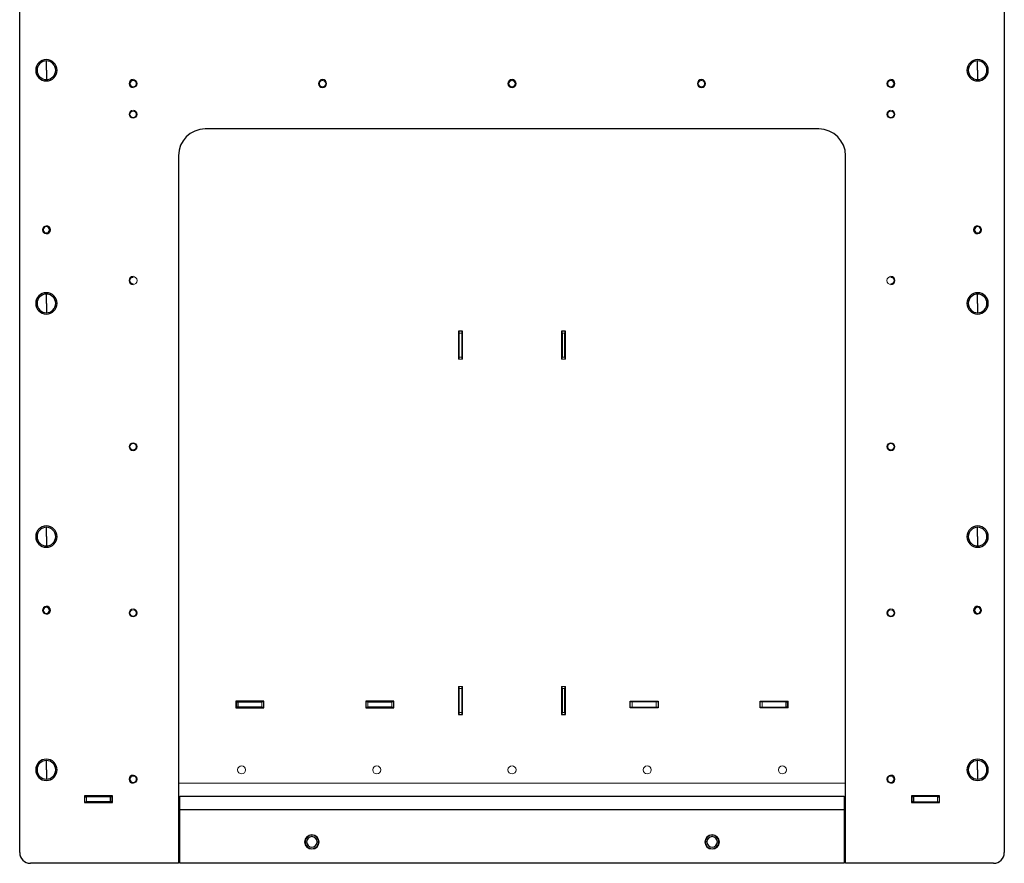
# Model space of a CAD drawing. Header units: millimetres. Extents: x 3 to 3643, y -1109 to 1171.
# Tile 12 of 13: x 2898 to 3636, y -540 to 92. Entities that reach past the tile are written whole.
import ezdxf

# ---------------------------------------------------------------- set-up
doc = ezdxf.new("R2010")
doc.units = ezdxf.units.MM

msp = doc.modelspace()

# ---------------------------------------------------------------- linework, layer by layer
at = {"color": 7, "linetype": 'Continuous', "lineweight": 25}
for p, q in [((2897.96, -531.91), (2897.96, 123.09)), ((3635.96, 123.09), (3635.96, -531.91)), ((2917.96, 54.09), (2917.96, 61.09)), ((3615.96, 54.09), (3615.96, 61.09)), ((2917.96, 54.09), (2917.96, 47.09)), ((3615.96, 54.09), (3615.96, 47.09)), ((3124.96, 46.48), (3124.96, 47.09)), ((3266.96, 46.48), (3266.96, 47.09)), ((3408.96, 46.48), (3408.96, 47.09)), ((3124.96, 41.71), (3124.96, 41.09)), ((3266.96, 41.71), (3266.96, 41.09)), ((3408.96, 41.71), (3408.96, 41.09)), ((3496.96, 10.09), (3036.96, 10.09)), ((3016.96, -9.91), (3016.96, -539.91)), ((3516.96, -539.91), (3516.96, -9.91)), ((2917.96, -63.02), (2917.96, -62.41)), ((3615.96, -63.02), (3615.96, -62.41)), ((2917.96, -67.79), (2917.96, -68.41)), ((3615.96, -67.79), (3615.96, -68.41)), ((2917.96, -120.57), (2917.96, -113.57)), ((3615.96, -120.57), (3615.96, -113.57)), ((2917.96, -120.57), (2917.96, -127.57)), ((3615.96, -120.57), (3615.96, -127.57)), ((3229.96, -141.41), (3226.96, -141.41)), ((3226.96, -141.41), (3226.96, -162.41)), ((3227.46, -160.91), (3227.46, -142.91)), ((3229.46, -142.91), (3229.46, -160.91)), ((3306.96, -141.41), (3303.96, -141.41)), ((3304.46, -142.91), (3304.46, -160.91)), ((3306.46, -160.91), (3306.46, -142.91)), ((3306.96, -162.41), (3306.96, -141.41)), ((2917.96, -295.24), (2917.96, -288.24)), ((3615.96, -295.24), (3615.96, -288.24)), ((2917.96, -295.24), (2917.96, -302.24)), ((3615.96, -295.24), (3615.96, -302.24)), ((2917.96, -348.02), (2917.96, -347.41)), ((2917.96, -352.79), (2917.96, -353.41)), ((3615.96, -348.02), (3615.96, -347.41)), ((3615.96, -352.79), (3615.96, -353.41)), ((3226.96, -407.41), (3226.96, -428.41)), ((3227.46, -426.91), (3227.46, -408.91)), ((3229.46, -408.91), (3229.46, -426.91)), ((3304.46, -408.91), (3304.46, -426.91)), ((3306.46, -426.91), (3306.46, -408.91)), ((3306.96, -428.41), (3306.96, -407.41)), ((3080.96, -418.41), (3059.96, -418.41)), ((3060.46, -418.91), (3061.46, -418.91)), ((3061.46, -418.91), (3079.46, -418.91)), ((3061.46, -418.91), (3061.46, -422.91)), ((3080.96, -423.41), (3080.96, -418.41)), ((3178.46, -418.41), (3157.46, -418.41)), ((3157.46, -418.41), (3157.46, -423.41)), ((3158.96, -418.91), (3176.96, -418.91)), ((3178.46, -423.41), (3178.46, -418.41)), ((3355.46, -418.41), (3376.46, -418.41)), ((3355.46, -423.41), (3355.46, -418.41)), ((3374.96, -418.91), (3356.96, -418.91)), ((3376.46, -418.41), (3376.46, -423.41)), ((3452.96, -418.41), (3473.96, -418.41)), ((3452.96, -423.41), (3452.96, -418.41)), ((3472.46, -418.91), (3454.46, -418.91)), ((3472.46, -418.91), (3473.46, -418.91)), ((3472.46, -422.91), (3472.46, -418.91)), ((3059.96, -423.41), (3080.96, -423.41)), ((3061.46, -422.91), (3060.46, -422.91)), ((3079.46, -422.91), (3061.46, -422.91)), ((3157.46, -423.41), (3178.46, -423.41)), ((3176.96, -422.91), (3158.96, -422.91)), ((3376.46, -423.41), (3355.46, -423.41)), ((3356.96, -422.91), (3374.96, -422.91)), ((3473.96, -423.41), (3452.96, -423.41)), ((3454.46, -422.91), (3472.46, -422.91)), ((3473.46, -422.91), (3472.46, -422.91)), ((3226.96, -428.41), (3229.96, -428.41)), ((3303.96, -428.41), (3306.96, -428.41)), ((2917.96, -469.91), (2917.96, -462.91)), ((3615.96, -469.91), (3615.96, -462.91)), ((2917.96, -469.91), (2917.96, -476.91)), ((3615.96, -469.91), (3615.96, -476.91)), ((2967.46, -489.41), (2946.46, -489.41)), ((2946.46, -489.41), (2946.46, -494.41)), ((2946.46, -490.11), (2947.96, -490.11)), ((2946.46, -494.41), (2967.46, -494.41)), ((2947.96, -489.91), (2965.96, -489.91)), ((2965.96, -493.91), (2947.96, -493.91)), ((2965.96, -489.91), (2966.96, -489.91)), ((2965.96, -493.91), (2965.96, -489.91)), ((2966.96, -493.91), (2965.96, -493.91)), ((3017.96, -499.91), (3017.96, -489.91)), ((3515.96, -489.91), (3017.96, -489.91)), ((3515.96, -489.91), (3515.96, -499.91)), ((3587.46, -489.41), (3566.46, -489.41)), ((3566.46, -494.41), (3587.46, -494.41)), ((3566.96, -489.91), (3567.96, -489.91)), ((3567.96, -493.91), (3566.96, -493.91)), ((3585.96, -489.91), (3567.96, -489.91)), ((3567.96, -489.91), (3567.96, -493.91)), ((3567.96, -493.91), (3585.96, -493.91)), ((3585.96, -490.11), (3587.46, -490.11)), ((3587.46, -494.41), (3587.46, -489.41)), ((3017.96, -539.91), (3017.96, -499.91)), ((3515.96, -499.91), (3017.96, -499.91)), ((3515.96, -499.91), (3515.96, -539.91)), ((3113.01, -523.91), (3111.81, -523.91)), ((3120.91, -523.91), (3122.11, -523.91)), ((3413.01, -523.91), (3411.81, -523.91)), ((3420.91, -523.91), (3422.11, -523.91)), ((3016.96, -539.91), (2905.96, -539.91)), ((3515.96, -539.91), (3017.96, -539.91)), ((3627.96, -539.91), (3516.96, -539.91))]:
    msp.add_line(p, q, dxfattribs=at)
at = {"color": 144, "linetype": 'Continuous', "lineweight": 18}
for p, q in [((2980.72, 46.09), (2980.72, 46.09)), ((2981.3, 46.59), (2981.3, 46.59)), ((2982.96, 46.48), (2982.96, 47.09)), ((2983.46, 46.59), (2982.96, 46.59)), ((2983.46, 46.42), (2983.46, 46.59)), ((3550.46, 46.42), (3550.46, 46.59)), ((3550.46, 46.59), (3550.96, 46.59)), ((3550.96, 46.48), (3550.96, 47.09)), ((3552.62, 46.59), (3552.62, 46.59)), ((3553.2, 46.09), (3553.19, 46.09)), ((2980.72, 42.09), (2980.72, 42.09)), ((2981.3, 41.59), (2981.3, 41.59)), ((2982.96, 41.71), (2982.96, 41.09)), ((2982.96, 41.59), (2983.46, 41.59)), ((2983.46, 41.59), (2983.46, 41.76)), ((3550.46, 41.59), (3550.46, 41.76)), ((3550.96, 41.59), (3550.46, 41.59)), ((3550.96, 41.71), (3550.96, 41.09)), ((3552.62, 41.59), (3552.62, 41.59)), ((3553.19, 42.09), (3553.2, 42.09)), ((2982.96, -101.02), (2982.96, -100.41)), ((3550.96, -101.02), (3550.96, -100.41)), ((2982.96, -105.79), (2982.96, -106.41)), ((3550.96, -105.79), (3550.96, -106.41)), ((3227.46, -141.41), (3227.46, -141.91)), ((3227.46, -142.91), (3227.46, -141.91)), ((3229.46, -142.91), (3227.46, -142.91)), ((3229.46, -141.41), (3229.46, -141.91)), ((3229.46, -141.91), (3229.46, -142.91)), ((3229.96, -162.41), (3229.96, -141.41)), ((3303.96, -141.41), (3303.96, -162.41)), ((3304.46, -141.41), (3304.46, -141.91)), ((3304.46, -142.91), (3304.46, -141.91)), ((3306.46, -142.91), (3304.46, -142.91)), ((3306.46, -141.41), (3306.46, -141.91)), ((3306.46, -141.91), (3306.46, -142.91)), ((3227.46, -161.91), (3227.46, -160.91)), ((3227.46, -160.91), (3229.46, -160.91)), ((3227.46, -161.91), (3227.46, -162.41)), ((3229.46, -160.91), (3229.46, -161.91)), ((3229.46, -161.91), (3229.46, -162.41)), ((3304.46, -160.91), (3306.46, -160.91)), ((3304.46, -161.91), (3304.46, -160.91)), ((3304.46, -161.91), (3304.46, -162.41)), ((3306.46, -160.91), (3306.46, -161.91)), ((3306.46, -161.91), (3306.46, -162.41)), ((3226.96, -162.41), (3229.96, -162.41)), ((3303.96, -162.41), (3306.96, -162.41)), ((3229.96, -407.41), (3226.96, -407.41)), ((3227.46, -407.41), (3227.46, -407.91)), ((3227.46, -408.91), (3227.46, -407.91)), ((3229.46, -408.91), (3227.46, -408.91)), ((3229.46, -407.41), (3229.46, -407.91)), ((3229.46, -407.91), (3229.46, -408.91)), ((3229.96, -428.41), (3229.96, -407.41)), ((3303.96, -407.41), (3303.96, -428.41)), ((3306.96, -407.41), (3303.96, -407.41)), ((3304.46, -407.41), (3304.46, -407.91)), ((3304.46, -408.91), (3304.46, -407.91)), ((3306.46, -408.91), (3304.46, -408.91)), ((3306.46, -407.41), (3306.46, -407.91)), ((3306.46, -407.91), (3306.46, -408.91)), ((3059.96, -418.41), (3059.96, -423.41)), ((3060.46, -418.91), (3059.96, -418.91)), ((3060.46, -422.91), (3060.46, -418.91)), ((3079.46, -418.91), (3080.46, -418.91)), ((3079.46, -422.91), (3079.46, -418.91)), ((3080.96, -418.91), (3080.46, -418.91)), ((3157.96, -418.91), (3157.46, -418.91)), ((3157.96, -418.91), (3158.96, -418.91)), ((3158.96, -418.91), (3158.96, -422.91)), ((3176.96, -418.91), (3177.96, -418.91)), ((3176.96, -422.91), (3176.96, -418.91)), ((3178.46, -418.91), (3177.96, -418.91)), ((3227.46, -418.91), (3226.96, -418.91)), ((3306.96, -418.91), (3306.46, -418.91)), ((3355.96, -418.91), (3355.46, -418.91)), ((3355.96, -418.91), (3356.96, -418.91)), ((3356.96, -418.91), (3356.96, -422.91)), ((3374.96, -418.91), (3375.96, -418.91)), ((3374.96, -422.91), (3374.96, -418.91)), ((3376.46, -418.91), (3375.96, -418.91)), ((3453.46, -418.91), (3452.96, -418.91)), ((3453.46, -418.91), (3454.46, -418.91)), ((3454.46, -418.91), (3454.46, -422.91)), ((3473.96, -418.91), (3473.46, -418.91)), ((3473.46, -418.91), (3473.46, -422.91)), ((3473.96, -418.41), (3473.96, -423.41)), ((3060.46, -422.91), (3059.96, -422.91)), ((3080.46, -422.91), (3079.46, -422.91)), ((3080.96, -422.91), (3080.46, -422.91)), ((3157.96, -422.91), (3157.46, -422.91)), ((3158.96, -422.91), (3157.96, -422.91)), ((3177.96, -422.91), (3176.96, -422.91)), ((3178.46, -422.91), (3177.96, -422.91)), ((3227.46, -422.91), (3226.96, -422.91)), ((3227.46, -427.91), (3227.46, -426.91)), ((3227.46, -426.91), (3229.46, -426.91)), ((3227.46, -427.91), (3227.46, -428.41)), ((3229.46, -426.91), (3229.46, -427.91)), ((3229.46, -427.91), (3229.46, -428.41)), ((3304.46, -426.91), (3306.46, -426.91)), ((3304.46, -427.91), (3304.46, -426.91)), ((3304.46, -427.91), (3304.46, -428.41)), ((3306.96, -422.91), (3306.46, -422.91)), ((3306.46, -426.91), (3306.46, -427.91)), ((3306.46, -427.91), (3306.46, -428.41)), ((3355.96, -422.91), (3355.46, -422.91)), ((3356.96, -422.91), (3355.96, -422.91)), ((3375.96, -422.91), (3374.96, -422.91)), ((3376.46, -422.91), (3375.96, -422.91)), ((3453.46, -422.91), (3452.96, -422.91)), ((3454.46, -422.91), (3453.46, -422.91)), ((3473.96, -422.91), (3473.46, -422.91)), ((2982.96, -474.52), (2982.96, -473.91)), ((2982.96, -479.29), (2982.96, -479.91)), ((3550.96, -474.52), (3550.96, -473.91)), ((3550.96, -479.29), (3550.96, -479.91)), ((3016.96, -479.91), (3516.96, -479.91)), ((2946.46, -489.5), (2946.62, -489.41)), ((2946.46, -489.91), (2946.96, -489.91)), ((2946.46, -493.91), (2946.96, -493.91)), ((2946.96, -489.91), (2947.96, -489.91)), ((2947.96, -493.91), (2946.96, -493.91)), ((2947.96, -489.91), (2947.96, -489.41)), ((2947.96, -489.91), (2947.96, -493.91)), ((2966.96, -489.91), (2967.46, -489.91)), ((2966.96, -489.91), (2966.96, -493.91)), ((2966.96, -493.91), (2967.46, -493.91)), ((2967.46, -494.41), (2967.46, -489.41)), ((3016.96, -489.91), (3017.96, -489.91)), ((3017.96, -493.91), (3016.96, -493.91)), ((3515.96, -489.91), (3516.96, -489.91)), ((3516.96, -493.91), (3515.96, -493.91)), ((3566.46, -489.41), (3566.46, -494.41)), ((3566.46, -489.91), (3566.96, -489.91)), ((3566.46, -493.91), (3566.96, -493.91)), ((3566.96, -493.91), (3566.96, -489.91)), ((3585.96, -489.41), (3585.96, -489.91)), ((3585.96, -489.91), (3586.96, -489.91)), ((3585.96, -493.91), (3585.96, -489.91)), ((3586.96, -493.91), (3585.96, -493.91)), ((3587.46, -489.91), (3586.96, -489.91)), ((3586.96, -493.91), (3587.46, -493.91)), ((3587.46, -489.5), (3587.3, -489.41))]:
    msp.add_line(p, q, dxfattribs=at)
at = {"color": 7, "linetype": 'Continuous', "lineweight": 25}
for centre, radius, start, end in [((2917.96, 54.09), 8, 0, 180), ((2917.96, 54.09), 7, 90, 270), ((2917.96, 54.09), 7, 270, 90), ((3615.96, 54.09), 8, 0, 180), ((3615.96, 54.09), 7, 90, 270), ((3615.96, 54.09), 7, 270, 90), ((2917.96, 54.09), 8, 180, 0), ((3615.96, 54.09), 8, 180, 0), ((2982.96, 44.09), 3, 90, 270), ((2982.96, 44.09), 2.38, 90, 270), ((3124.96, 44.09), 3, 90, 270), ((3124.96, 44.09), 3, 270, 90), ((3266.96, 44.09), 3, 90, 270), ((3266.96, 44.09), 3, 270, 90), ((3408.96, 44.09), 3, 90, 270), ((3408.96, 44.09), 3, 270, 90), ((3550.96, 44.09), 3, 270, 90), ((3550.96, 44.09), 2.38, 270, 90), ((3036.96, -9.91), 20, 90, 180), ((3496.96, -9.91), 20, 0, 90), ((2917.96, -65.41), 2.38, 90, 270), ((2917.96, -65.41), 3, 270, 90), ((2917.96, -65.41), 2.38, 270, 90), ((3615.96, -65.41), 3, 90, 270), ((3615.96, -65.41), 2.38, 90, 270), ((3615.96, -65.41), 2.38, 270, 90), ((2982.96, -103.41), 3, 90, 270), ((3550.96, -103.41), 3, 270, 90), ((2917.96, -120.57), 8, 0, 180), ((2917.96, -120.57), 7, 90, 270), ((2917.96, -120.57), 7, 270, 90), ((3615.96, -120.57), 8, 0, 180), ((3615.96, -120.57), 7, 90, 270), ((3615.96, -120.57), 7, 270, 90), ((2917.96, -120.57), 8, 180, 0), ((3615.96, -120.57), 8, 180, 0), ((2917.96, -295.24), 8, 0, 180), ((3615.96, -295.24), 8, 0, 180), ((2917.96, -295.24), 7, 90, 270), ((2917.96, -295.24), 7, 270, 90), ((3615.96, -295.24), 7, 90, 270), ((3615.96, -295.24), 7, 270, 90), ((2917.96, -295.24), 8, 180, 0), ((3615.96, -295.24), 8, 180, 0), ((2917.96, -350.41), 2.38, 90, 270), ((2917.96, -350.41), 3, 270, 90), ((2917.96, -350.41), 2.38, 270, 90), ((3615.96, -350.41), 3, 90, 270), ((3615.96, -350.41), 2.38, 90, 270), ((3615.96, -350.41), 2.38, 270, 90), ((2917.96, -469.91), 8, 0, 180), ((2917.96, -469.91), 7, 90, 270), ((2917.96, -469.91), 7, 270, 90), ((3615.96, -469.91), 8, 0, 180), ((3615.96, -469.91), 7, 90, 270), ((3615.96, -469.91), 7, 270, 90), ((2917.96, -469.91), 8, 180, 0), ((3615.96, -469.91), 8, 180, 0), ((2982.96, -476.91), 3, 90, 270), ((2982.96, -476.91), 2.38, 90, 270), ((3550.96, -476.91), 3, 270, 90), ((3550.96, -476.91), 2.38, 270, 90), ((3116.96, -523.91), 5.15, 0, 180), ((3116.96, -523.91), 5.15, 180, 0), ((3116.96, -523.91), 3.95, 0, 180), ((3116.96, -523.91), 3.95, 180, 0), ((3416.96, -523.91), 5.15, 0, 180), ((3416.96, -523.91), 5.15, 180, 0), ((3416.96, -523.91), 3.95, 0, 180), ((3416.96, -523.91), 3.95, 180, 0), ((2905.96, -531.91), 8, 180, 270), ((3627.96, -531.91), 8, 270, 0)]:
    msp.add_arc(centre, radius, start, end, dxfattribs=at)
at = {"color": 144, "linetype": 'Continuous', "lineweight": 18}
for centre, radius, start, end in [((2982.96, 44.09), 3, 0, 180), ((2982.96, 44.09), 3, 270, 90), ((2982.96, 44.09), 2.38, 270, 90), ((3124.96, 44.09), 3, 0, 180), ((3124.96, 44.09), 2.38, 90, 270), ((3124.96, 44.09), 2.38, 270, 90), ((3266.96, 44.09), 3, 0, 180), ((3266.96, 44.09), 2.38, 90, 270), ((3266.96, 44.09), 2.38, 270, 90), ((3408.96, 44.09), 3, 0, 180), ((3408.96, 44.09), 2.38, 90, 270), ((3408.96, 44.09), 2.38, 270, 90), ((3550.96, 44.09), 3, 0, 180), ((3550.96, 44.09), 3, 90, 270), ((3550.96, 44.09), 2.38, 90, 270), ((2982.96, 44.09), 3, 180, 0), ((3124.96, 44.09), 3, 180, 0), ((3266.96, 44.09), 3, 180, 0), ((3408.96, 44.09), 3, 180, 0), ((3550.96, 44.09), 3, 180, 0), ((2982.96, 21.09), 3, 0, 180), ((2982.96, 21.09), 3, 90, 270), ((2982.96, 21.09), 2.38, 90, 270), ((2982.96, 21.09), 3, 270, 90), ((2982.96, 21.09), 2.38, 270, 90), ((3550.96, 21.09), 3, 0, 180), ((3550.96, 21.09), 3, 90, 270), ((3550.96, 21.09), 2.38, 90, 270), ((3550.96, 21.09), 3, 270, 90), ((3550.96, 21.09), 2.38, 270, 90), ((2982.96, 21.09), 3, 180, 0), ((3550.96, 21.09), 3, 180, 0), ((2917.96, -65.41), 3, 90, 270), ((2917.96, -65.41), 3, 0, 180), ((2917.96, -65.41), 3, 180, 0), ((3615.96, -65.41), 3, 0, 180), ((3615.96, -65.41), 3, 180, 0), ((3615.96, -65.41), 3, 270, 90), ((2982.96, -103.41), 3, 0, 180), ((2982.96, -103.41), 2.38, 90, 270), ((2982.96, -103.41), 3, 270, 90), ((3550.96, -103.41), 3, 0, 180), ((3550.96, -103.41), 3, 90, 270), ((3550.96, -103.41), 2.38, 270, 90), ((2982.96, -103.41), 3, 180, 0), ((3550.96, -103.41), 3, 180, 0), ((2982.96, -227.91), 3, 0, 180), ((2982.96, -227.91), 3, 90, 270), ((2982.96, -227.91), 3, 180, 0), ((2982.96, -227.91), 2.38, 90, 270), ((2982.96, -227.91), 3, 270, 90), ((2982.96, -227.91), 2.38, 270, 90), ((3550.96, -227.91), 3, 0, 180), ((3550.96, -227.91), 3, 90, 270), ((3550.96, -227.91), 3, 180, 0), ((3550.96, -227.91), 2.38, 90, 270), ((3550.96, -227.91), 3, 270, 90), ((3550.96, -227.91), 2.38, 270, 90), ((2917.96, -350.41), 3, 90, 270), ((2917.96, -350.41), 3, 0, 180), ((2917.96, -350.41), 3, 180, 0), ((2982.96, -352.41), 3, 0, 180), ((2982.96, -352.41), 3, 90, 270), ((2982.96, -352.41), 3, 180, 0), ((2982.96, -352.41), 2.38, 90, 270), ((2982.96, -352.41), 3, 270, 90), ((2982.96, -352.41), 2.38, 270, 90), ((3550.96, -352.41), 3, 0, 180), ((3550.96, -352.41), 3, 90, 270), ((3550.96, -352.41), 3, 180, 0), ((3550.96, -352.41), 2.38, 90, 270), ((3550.96, -352.41), 3, 270, 90), ((3550.96, -352.41), 2.38, 270, 90), ((3615.96, -350.41), 3, 0, 180), ((3615.96, -350.41), 3, 180, 0), ((3615.96, -350.41), 3, 270, 90), ((3064.29, -469.91), 3, 90, 270), ((3064.29, -469.91), 3, 90, 270), ((3064.29, -469.91), 3, 270, 90), ((3064.29, -469.91), 3, 270, 90), ((3165.63, -469.91), 3, 90, 270), ((3165.63, -469.91), 3, 90, 270), ((3165.63, -469.91), 3, 270, 90), ((3165.63, -469.91), 3, 270, 90), ((3266.96, -469.91), 3, 90, 270), ((3266.96, -469.91), 3, 90, 270), ((3266.96, -469.91), 3, 270, 90), ((3266.96, -469.91), 3, 270, 90), ((3368.29, -469.91), 3, 90, 270), ((3368.29, -469.91), 3, 90, 270), ((3368.29, -469.91), 3, 270, 90), ((3368.29, -469.91), 3, 270, 90), ((3469.63, -469.91), 3, 90, 270), ((3469.63, -469.91), 3, 90, 270), ((3469.63, -469.91), 3, 270, 90), ((3469.63, -469.91), 3, 270, 90), ((2982.96, -476.91), 3, 0, 180), ((2982.96, -476.91), 3, 180, 0), ((2982.96, -476.91), 3, 270, 90), ((2982.96, -476.91), 2.38, 270, 90), ((3550.96, -476.91), 3, 0, 180), ((3550.96, -476.91), 3, 90, 270), ((3550.96, -476.91), 3, 180, 0), ((3550.96, -476.91), 2.38, 90, 270), ((3116.96, -523.91), 5.5, 90, 270), ((3116.96, -523.91), 5.5, 270, 90), ((3416.96, -523.91), 5.5, 90, 270), ((3416.96, -523.91), 5.5, 270, 90)]:
    msp.add_arc(centre, radius, start, end, dxfattribs=at)

doc.saveas('drawing.dxf')
